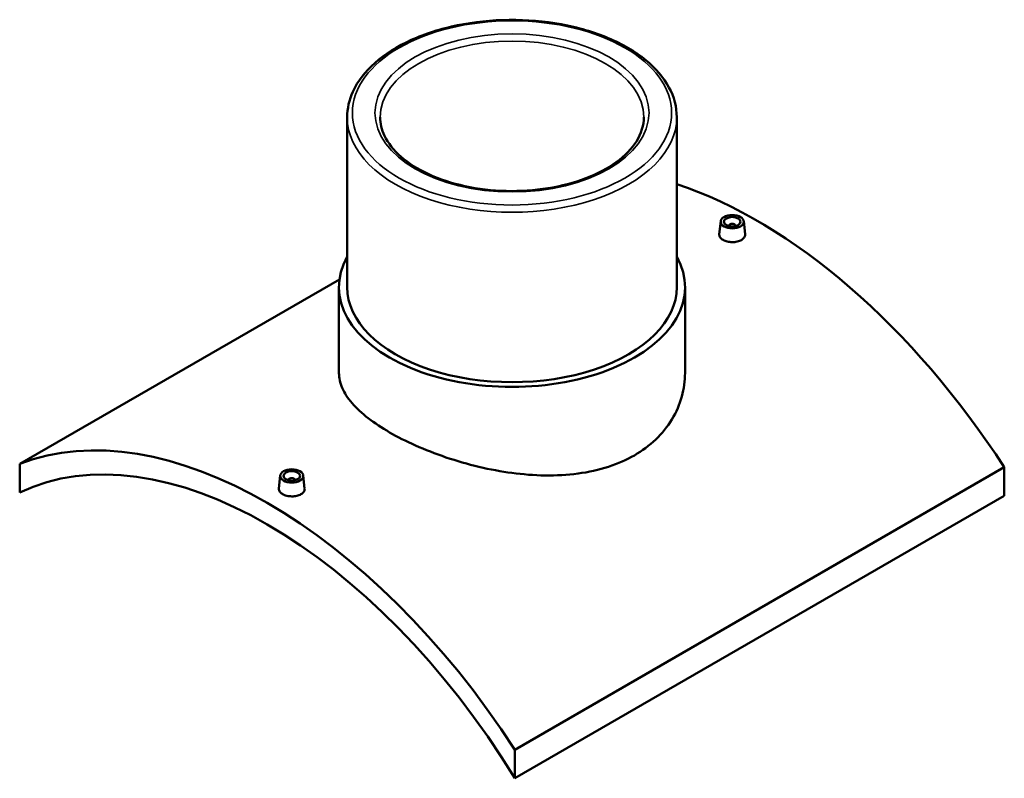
# Model space of a CAD drawing. Header units: millimetres. Extents: x -284 to 1492, y -348 to 1065.
# Tile 5 of 5: x 894 to 1492, y 605 to 1065. Entities that reach past the tile are written whole.
import ezdxf

# ---------------------------------------------------------------- set-up
doc = ezdxf.new("R2010")
doc.units = ezdxf.units.MM
doc.layers.add('Visible (ANSI)', color=7, linetype='Continuous', lineweight=50)
doc.layers.add('Visible Narrow (ANSI)', color=7, linetype='Continuous', lineweight=35)

msp = doc.modelspace()

# ---------------------------------------------------------------- linework, layer by layer
at = {"layer": 'Visible (ANSI)'}
for p, q in [((1092.75, 1006.29), (1092.75, 903.13)), ((1292.75, 1006.29), (1292.75, 903.13)), ((1319.41, 943.06), (1318.56, 935.21)), ((1324.39, 940.16), (1324.39, 940.36)), ((1328.39, 940.16), (1328.39, 940.36)), ((1333.38, 943.06), (1334.22, 935.22)), ((894, 795.78), (1088.07, 907.83)), ((1087.75, 903.13), (1087.75, 850.92)), ((1297.75, 903.13), (1297.75, 850.92)), ((894, 795.78), (894, 778.43)), ((1052.12, 788.74), (1051.28, 780.89)), ((1066.09, 788.74), (1066.93, 780.9)), ((1491.5, 793.74), (1194.52, 622.28)), ((1491.5, 793.74), (1491.5, 776.39)), ((1057.11, 786.04), (1057.11, 785.84)), ((1061.11, 786.04), (1061.11, 785.84)), ((1194.52, 604.92), (1491.5, 776.39)), ((1194.52, 604.92), (1194.52, 622.28))]:
    msp.add_line(p, q, dxfattribs=at)
for centre, major_axis, start_param, end_param in [((1341.24, 673.28), (165.5, -286.65), 1.659098, 2.564892), ((1326.39, 940.36), (-2, 0), 2.963882, 6.460896), ((1192.75, 903.13), (105, 0), 2.831748, 6.59303), ((1192.75, 903.13), (-100, 0), 0, 3.141593), ((1044.26, 501.82), (-165.5, 286.65), 4.800691, 6.194883), ((1044.26, 501.82), (-157.5, 272.8), 4.75736, 6.238214), ((1059.11, 786.04), (-2, 0), 2.963882, 6.460896)]:
    msp.add_ellipse(centre, major_axis=major_axis, ratio=0.57735, start_param=start_param, end_param=end_param, dxfattribs=at)
for centre, major_axis in [((1326.39, 942.81), (7, 0)), ((1326.39, 942.81), (5, 0)), ((1059.11, 788.49), (-7, 0)), ((1059.11, 788.49), (5, 0))]:
    msp.add_ellipse(centre, major_axis=major_axis, ratio=0.57735, dxfattribs=at)
for points, knots in [([(1292.75, 1006.29), (1292.75, 1012.45), (1291.12, 1018.61), (1284.78, 1030.38), (1279.97, 1035.98), (1267.57, 1046.13), (1259.88, 1050.63), (1242.49, 1057.98), (1232.79, 1060.82), (1212.39, 1064.56), (1201.7, 1065.46), (1180.38, 1065.24), (1169.75, 1064.13), (1149.61, 1060), (1140.1, 1056.98), (1123.13, 1049.28), (1115.67, 1044.6), (1103.64, 1033.99), (1099.05, 1028.07), (1093.92, 1016.76), (1092.75, 1011.53), (1092.75, 1006.29)], [0.785398, 0.785398, 0.785398, 0.785398, 1.086732, 1.086732, 1.39991, 1.39991, 1.724069, 1.724069, 2.049291, 2.049291, 2.373618, 2.373618, 2.697588, 2.697588, 3.021997, 3.021997, 3.347289, 3.347289, 3.670894, 3.670894, 3.926991, 3.926991, 3.926991, 3.926991]), ([(1272.75, 1006.29), (1272.75, 1001.36), (1271.26, 996.4), (1265.44, 987.13), (1261.29, 982.81), (1250.81, 975.21), (1244.57, 971.9), (1230.51, 966.52), (1222.71, 964.46), (1206.31, 961.83), (1197.72, 961.26), (1180.65, 961.69), (1172.18, 962.69), (1156.24, 966.15), (1148.77, 968.6), (1135.63, 974.66), (1129.96, 978.26), (1120.9, 986.18), (1117.53, 990.49), (1113.63, 998.66), (1112.75, 1002.48), (1112.75, 1006.29)], [5.497787, 5.497787, 5.497787, 5.497787, 5.845679, 5.845679, 6.169874, 6.169874, 6.483566, 6.483566, 6.79739, 6.79739, 7.112324, 7.112324, 7.427598, 7.427598, 7.742277, 7.742277, 8.055788, 8.055788, 8.370535, 8.370535, 8.63938, 8.63938, 8.63938, 8.63938]), ([(1331.94, 931.69), (1331.25, 931.29), (1330.36, 930.94), (1328.43, 930.5), (1327.38, 930.39), (1325.41, 930.41), (1324.36, 930.54), (1322.43, 931.01), (1321.54, 931.37), (1320.15, 932.17), (1319.55, 932.68), (1318.75, 933.78), (1318.55, 934.37), (1318.55, 935.02), (1318.55, 935.11), (1318.56, 935.21)], [2.363868, 2.363868, 2.363868, 2.363868, 2.659386, 2.659386, 2.954905, 2.954905, 3.250353, 3.250353, 3.545802, 3.545802, 3.84125, 3.84125, 4.136699, 4.136699, 4.184612, 4.184612, 4.184612, 4.184612]), ([(1334.22, 935.22), (1334.23, 935.12), (1334.24, 935.02), (1334.24, 934.35), (1334.04, 933.74), (1333.24, 932.6), (1332.64, 932.09), (1331.94, 931.69)], [6.4523435, 6.4523435, 6.4523435, 6.4523435, 6.5005669, 6.5005669, 6.7960854, 6.7960854, 7.0916038, 7.0916038, 7.0916038, 7.0916038]), ([(1267, 800.99), (1262.3, 798.27), (1257, 795.91), (1245.48, 792.17), (1239.27, 790.79), (1226.34, 789.05), (1219.61, 788.69), (1206.09, 788.88), (1199.31, 789.43), (1186.19, 791.17), (1179.41, 792.43), (1165.89, 795.63), (1159.16, 797.57), (1146.23, 801.95), (1140.01, 804.39), (1128.5, 809.53), (1123.2, 812.23), (1113.81, 817.66), (1109.41, 820.55), (1101.69, 826.51), (1098.36, 829.59), (1093.02, 835.76), (1091.01, 838.87), (1088.37, 844.99), (1087.75, 848.01), (1087.75, 850.92)], [0, 0, 0, 0, 1.992938, 1.992938, 3.985876, 3.985876, 5.978814, 5.978814, 7.971753, 7.971753, 9.963941, 9.963941, 11.956129, 11.956129, 13.948317, 13.948317, 15.940504, 15.940504, 17.932692, 17.932692, 19.92488, 19.92488, 21.917068, 21.917068, 23.909256, 23.909256, 23.909256, 23.909256]), ([(1297.75, 850.92), (1297.75, 846.27), (1297.13, 841.44), (1294.49, 831.93), (1292.48, 827.24), (1287.14, 818.43), (1283.81, 814.3), (1276.09, 806.93), (1271.69, 803.7), (1267, 800.99)], [55.790265, 55.790265, 55.790265, 55.790265, 57.783204, 57.783204, 59.776142, 59.776142, 61.76908, 61.76908, 63.762018, 63.762018, 63.762018, 63.762018]), ([(1064.66, 777.37), (1063.96, 776.97), (1063.08, 776.62), (1061.14, 776.18), (1060.09, 776.07), (1058.12, 776.09), (1057.07, 776.22), (1055.14, 776.7), (1054.26, 777.05), (1052.87, 777.85), (1052.26, 778.36), (1051.46, 779.46), (1051.26, 780.06), (1051.26, 780.7), (1051.27, 780.8), (1051.28, 780.89)], [0, 0, 0, 0, 0.295518, 0.295518, 0.591037, 0.591037, 0.886485, 0.886485, 1.181934, 1.181934, 1.477383, 1.477383, 1.772831, 1.772831, 1.820744, 1.820744, 1.820744, 1.820744]), ([(1066.93, 780.9), (1066.94, 780.8), (1066.95, 780.71), (1066.95, 780.03), (1066.75, 779.42), (1065.96, 778.29), (1065.35, 777.77), (1064.66, 777.37)], [4.0884756, 4.0884756, 4.0884756, 4.0884756, 4.136699, 4.136699, 4.4322174, 4.4322174, 4.7277359, 4.7277359, 4.7277359, 4.7277359])]:
    msp.add_open_spline(points, degree=3, knots=knots, dxfattribs=at)
at = {"layer": 'Visible Narrow (ANSI)'}
for major_axis in [(96.85, 0), (83.15, 0)]:
    msp.add_ellipse((1192.75, 1008.86), major_axis=major_axis, ratio=0.57735, dxfattribs=at)
for major_axis, start_param, end_param in [((-80, 0), 3.141593, 6.283185), ((-100, 0), 0, 3.141593)]:
    msp.add_ellipse((1192.75, 1006.29), major_axis=major_axis, ratio=0.57735, start_param=start_param, end_param=end_param, dxfattribs=at)

doc.saveas('drawing.dxf')
